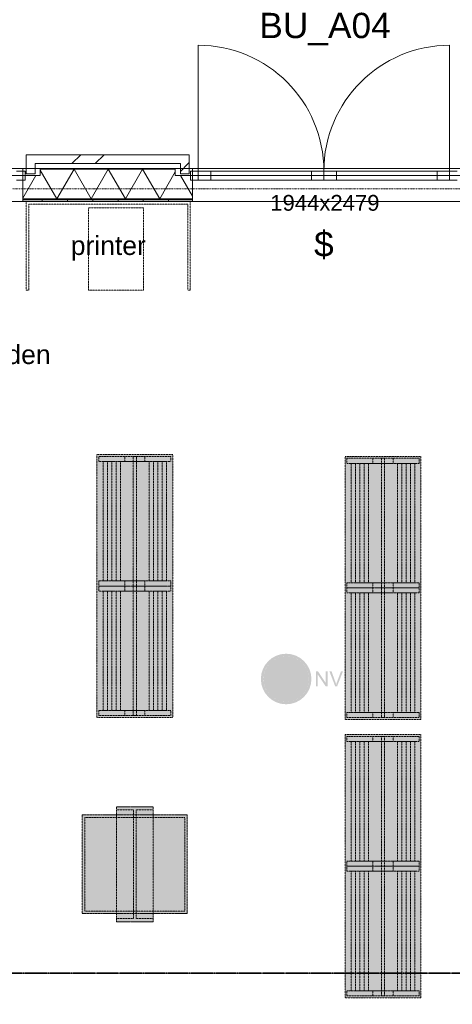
# Model space of a CAD drawing. Extents: x 0 to 92550, y 0 to 59400.
# Tile 39 of 87: x 23761 to 27183, y 41453 to 49239. Entities that reach past the tile are written whole.
import ezdxf
from ezdxf.xclip import XClip

# ---------------------------------------------------------------- set-up
doc = ezdxf.new("R2010")
doc.units = 0
doc.header["$MEASUREMENT"] = 0
doc.header["$XCLIPFRAME"] = 0
for name, pattern in [('Streep-punt fijn', [1251.000023, 626.000023, -312.5, 0, -312.5]), ('Streep-streepje', [1300, 1000, -100, 100, -100]), ('Streeplijn fijn', [234.119993, 155.999994, -78.119999])]:
    doc.linetypes.add(name, pattern=pattern)
for name, color, linetype in [('ZZ 21 Buitenwand spouwblad baksteen', 7, 'Continuous'), ('ZZ 21 Buitenwand spouwblad hsb', 7, 'Continuous'), ('ZZ 24 Vaste trappen', 7, 'Continuous'), ('ZZ 72 Vaste inrichting', 7, 'Continuous'), ('ZZ A Stramien', 7, 'Continuous'), ('ZZ Info_tekst Algemeen', 7, 'Continuous'), ('ZZ Info_tekst Bouwbesluit', 7, 'Continuous'), ('ZZ Markers doorsnede', 7, 'Continuous'), ('ZZ Zone Gebruiksruimten', 7, 'Continuous')]:
    doc.layers.add(name, color=color, linetype=linetype)
doc.styles.add('GENERATED_STYLE_1', font='arial.ttf')
pattern_1 = [(45, (5738.87, 6500), (-459.619, 459.619), []), (45, (5646.94, 6591.9), (-459.619, 459.619), [])]

# ---------------------------------------------------------------- blocks, each defined once
blk = doc.blocks.new('*X10')
at = {"layer": 'ZZ 21 Buitenwand spouwblad hsb', "color": 7, "linetype": 'Continuous', "lineweight": 5, "ltscale": 0.01}
for p, q in [((23923.9, 48049.7), (24055.3, 47822)), ((24191, 48057), (24055.3, 47822)), ((24191, 48057), (24326.7, 47822)), ((24462.3, 48057), (24326.7, 47822)), ((24462.3, 48057), (24598, 47822)), ((24733.7, 48057), (24598, 47822)), ((24733.7, 48057), (24869.4, 47822)), ((23890.2, 48006), (23786.9, 47827.1)), ((24992.3, 48034.8), (24869.4, 47822)), ((25034.5, 48006), (25129.3, 47841.9))]:
    blk.add_line(p, q, dxfattribs=at)
blk = doc.blocks.new('Drawing_1_1', base_point=(5738.9, 6500))
at = {"layer": 'ZZ 21 Buitenwand spouwblad baksteen', "linetype": 'Continuous', "lineweight": 0, "true_color": 0x000000}
h = blk.add_hatch(dxfattribs=at)
h.set_pattern_fill('145_Baksteen_0001', color=18, style=0, pattern_type=2)
h.set_pattern_definition(pattern_1)
h.paths.add_polyline_path([(23813.9, 48101), (25102.3, 48101), (25102.3, 48171), (23813.9, 48171)])
h = blk.add_hatch(dxfattribs=at)
h.set_pattern_fill('145_Baksteen_0001', color=18, style=0, pattern_type=2)
h.set_pattern_definition(pattern_1)
h.paths.add_polyline_path([(23883.9, 48021), (23883.9, 48101), (23813.9, 48101), (23813.9, 48021)])
h = blk.add_hatch(dxfattribs=at)
h.set_pattern_fill('145_Baksteen_0001', color=18, style=0, pattern_type=2)
h.set_pattern_definition(pattern_1)
h.paths.add_polyline_path([(25102.3, 48021), (25102.3, 48101), (25032.3, 48101), (25032.3, 48021)])
at = {"layer": 'ZZ 21 Buitenwand spouwblad hsb', "linetype": 'Continuous', "lineweight": 0, "true_color": 0x7f7f7f}
blk.add_hatch(color=8, dxfattribs=at).paths.add_polyline_path([(23923.9, 48057), (24992.3, 48057), (24992.3, 48061), (23923.9, 48061)])
at = {"layer": 'ZZ 21 Buitenwand spouwblad hsb', "linetype": 'Continuous', "lineweight": 0, "true_color": 0x000000}
h = blk.add_hatch(dxfattribs=at)
h.set_pattern_fill('325_Hout_plaatmateriaal__BC', color=18, style=0, pattern_type=2)
h.set_pattern_definition([(270, (5738.867, 6500), (50, 0), [])])
h.paths.add_polyline_path([(23786.9, 47813), (25129.3, 47813), (25129.3, 47822), (23786.9, 47822)])
h = blk.add_hatch(dxfattribs=at)
h.set_pattern_fill('930_Lijnen_vert_200_0001', color=18, style=0, pattern_type=2)
h.set_pattern_definition([(270, (5738.87, 6500), (200, 0), [])])
h.paths.add_polyline_path([(23786.9, 47813), (23786.9, 47800), (25129.3, 47800), (25129.3, 47813)])
at = {"layer": 'ZZ 24 Vaste trappen', "linetype": 'Continuous', "lineweight": 0, "true_color": 0xffffff}
for points in [[(24371.8, 43720.1), (24971.8, 43720.1), (24971.8, 45800), (24371.8, 45800)], [(24386.8, 45745), (24956.9, 45745), (24956.9, 45785), (24386.8, 45785)], [(24659.3, 43735), (24684.3, 43735), (24684.3, 45785), (24659.3, 45785)], [(26334.8, 43705), (26934.8, 43705), (26934.8, 45785), (26334.8, 45785)], [(24421, 44800.1), (24922.6, 44800.1), (24922.6, 45745.1), (24421, 45745.1)], [(26349.8, 45730.1), (26919.8, 45730.1), (26919.8, 45770.1), (26349.8, 45770.1)], [(26384.1, 44785), (26885.6, 44785), (26885.6, 45730.1), (26384.1, 45730.1)], [(26622.2, 43720.1), (26647.2, 43720.1), (26647.2, 45770.1), (26622.2, 45770.1)], [(24386.8, 44760.1), (24956.9, 44760.1), (24956.9, 44800.1), (24386.8, 44800.1)], [(26349.8, 44745), (26919.8, 44745), (26919.8, 44785), (26349.8, 44785)], [(24386.8, 44720.1), (24956.9, 44720.1), (24956.9, 44760.1), (24386.8, 44760.1)], [(24421, 43775), (24922.6, 43775), (24922.6, 44720.1), (24421, 44720.1)], [(26349.8, 44705.1), (26919.8, 44705.1), (26919.8, 44745), (26349.8, 44745)], [(26384.1, 43760.1), (26885.6, 43760.1), (26885.6, 44705.1), (26384.1, 44705.1)], [(24386.8, 43735), (24956.9, 43735), (24956.9, 43775), (24386.8, 43775)], [(26349.8, 43720.1), (26919.8, 43720.1), (26919.8, 43760.1), (26349.8, 43760.1)], [(26334.8, 41505), (26934.8, 41505), (26934.8, 43585), (26334.8, 43585)], [(26349.8, 43530), (26919.8, 43530), (26919.8, 43570), (26349.8, 43570)], [(26384.1, 42585), (26885.6, 42585), (26885.6, 43530.1), (26384.1, 43530.1)], [(26622.2, 41520.1), (26647.2, 41520.1), (26647.2, 43570.1), (26622.2, 43570.1)], [(24816.8, 42105.1), (24816.8, 43015.1), (24526.8, 43015.1), (24526.8, 42105.1)], [(24526.8, 42990.1), (24816.8, 42990.1), (24816.8, 43015.1), (24526.8, 43015.1)], [(24661.9, 42130), (24681.9, 42130), (24681.9, 42990.1), (24661.9, 42990.1)], [(25086.8, 42170), (25086.8, 42950.1), (24256.8, 42950.1), (24256.8, 42170)], [(24256.8, 42930.1), (25086.8, 42930.1), (25086.8, 42950.1), (24256.8, 42950.1)], [(24256.8, 42190.1), (24276.8, 42190.1), (24276.8, 42930.1), (24256.8, 42930.1)], [(25066.9, 42190.1), (25086.8, 42190.1), (25086.8, 42930.1), (25066.9, 42930.1)], [(26349.8, 42545.1), (26919.8, 42545.1), (26919.8, 42585.1), (26349.8, 42585.1)], [(26349.8, 42505.1), (26919.8, 42505.1), (26919.8, 42545.1), (26349.8, 42545.1)], [(26384.1, 41560.1), (26885.6, 41560.1), (26885.6, 42505.1), (26384.1, 42505.1)], [(24256.8, 42170), (25086.8, 42170), (25086.8, 42190.1), (24256.8, 42190.1)], [(24526.8, 42105.1), (24816.8, 42105.1), (24816.8, 42130.1), (24526.8, 42130.1)], [(26349.8, 41520.1), (26919.8, 41520.1), (26919.8, 41560.1), (26349.8, 41560.1)]]:
    blk.add_hatch(color=7, dxfattribs=at).paths.add_polyline_path(points)
at = {"layer": 'ZZ Info_tekst Bouwbesluit', "linetype": 'Continuous', "lineweight": 9}
h = blk.add_hatch(color=94, dxfattribs=at)
h.paths.add_polyline_path([(26068.9, 44025, 1), (25668.9, 44025, 1)])
h.paths.add_polyline_path([(25732.1, 44142), (25849.1, 44025), (25732.1, 43908, -0.178754), (25688.9, 44025, -0.178754)], flags=0)
h.paths.add_polyline_path([(26048.9, 44025, -0.178754), (26005.7, 43908), (25888.7, 44025), (26005.7, 44142, -0.178754)], flags=0)
h.paths.add_polyline_path([(25751.9, 43888.2), (25868.9, 44005.2), (25985.9, 43888.2, -0.369308)], flags=0)
h.paths.add_polyline_path([(25985.9, 44161.8), (25868.9, 44044.8), (25751.9, 44161.8, -0.369308)], flags=0)
at = {"layer": 'ZZ Info_tekst Bouwbesluit', "linetype": 'Continuous', "lineweight": 0, "true_color": 0xffffff}
blk.add_hatch(color=7, dxfattribs=at).paths.add_polyline_path([(26048.9, 44025, 1), (25688.9, 44025, 1)])
at = {"layer": 'ZZ Info_tekst Bouwbesluit', "linetype": 'Continuous', "lineweight": 9}
for points in [[(26104.2, 43968.3), (26119.2, 43968.3), (26119.1, 44060.8), (26181, 43968.3), (26197, 43968.3), (26197, 44086.1), (26182, 44086.1), (26182, 43993.6), (26120.2, 44086.1), (26104.2, 44086.1)], [(26256.4, 43968.3), (26272.5, 43968.3), (26318.6, 44086.1), (26302.7, 44086.1), (26270.9, 44000.5), (26268.6, 43994.1), (26266.5, 43987.7), (26264.6, 43981.3), (26262.8, 43987.4), (26260.7, 43993.8), (26258.4, 44000.5), (26227.8, 44086.1), (26210.9, 44086.1)]]:
    blk.add_hatch(color=94, dxfattribs=at).paths.add_polyline_path(points)
at = {"layer": 'ZZ 21 Buitenwand spouwblad baksteen', "color": 7, "linetype": 'Continuous', "lineweight": 9, "ltscale": 0.01}
for p, q in [((25173.3, 48042), (25173.3, 49036)), ((27161.3, 48042), (27161.3, 49036)), ((23735.9, 48042), (23803.9, 48042)), ((23803.9, 48042), (23803.9, 47970)), ((25112.3, 47970), (25112.3, 48042)), ((25112.3, 48042), (25173.3, 48042)), ((25173.3, 48042), (25173.3, 47970)), ((25272.3, 48042), (25173.3, 48042)), ((25173.3, 48042), (25173.3, 47970)), ((25272.3, 47970), (25272.3, 48042)), ((26167.3, 48042), (26068.3, 48042)), ((26068.3, 48042), (26068.3, 47970)), ((26167.3, 47970), (26167.3, 48042)), ((26167.3, 48042), (26266.3, 48042)), ((26167.3, 47970), (26167.3, 48042)), ((26266.3, 48042), (26266.3, 47970)), ((27062.3, 47970), (27062.3, 48042)), ((27062.3, 48042), (27161.3, 48042)), ((27161.3, 47970), (27161.3, 48042)), ((27161.3, 48042), (27222.3, 48042)), ((27161.3, 48042), (27161.3, 47970)), ((23803.9, 47970), (23735.9, 47970)), ((25195.3, 47970), (25112.3, 47970)), ((25173.3, 47970), (25195.3, 47970)), ((25173.3, 47970), (25272.3, 47970)), ((26068.3, 48006), (25272.3, 48006)), ((26068.3, 47970), (26167.3, 47970)), ((26266.3, 47970), (26167.3, 47970)), ((26266.3, 48006), (27062.3, 48006)), ((27161.3, 47970), (27062.3, 47970)), ((27139.3, 47970), (27161.3, 47970)), ((27222.3, 47970), (27139.3, 47970))]:
    blk.add_line(p, q, dxfattribs=at)
at = {"layer": 'ZZ 21 Buitenwand spouwblad baksteen', "color": 7, "linetype": 'Continuous', "lineweight": 15, "ltscale": 0.01}
for p, q in [((23813.9, 48171), (23813.9, 48101)), ((23813.9, 48171), (23813.9, 48101)), ((25102.3, 48171), (25102.3, 48101)), ((25102.3, 48171), (25102.3, 48101))]:
    blk.add_line(p, q, dxfattribs=at)
at = {"layer": 'ZZ 21 Buitenwand spouwblad baksteen', "color": 7, "linetype": 'Continuous', "lineweight": 5, "ltscale": 0.01}
for p, q in [((27161.3, 48042), (25173.3, 48042)), ((25195.3, 47970), (27139.3, 47970))]:
    blk.add_line(p, q, dxfattribs=at)
at = {"layer": 'ZZ 21 Buitenwand spouwblad baksteen', "color": 7, "linetype": 'Continuous', "lineweight": 15, "ltscale": 0.01, "flags": 128}
for points in [[(25102.3, 48171), (23813.9, 48171)], [(23813.9, 48101), (23813.9, 48021)], [(23883.9, 48101), (25032.3, 48101)], [(23883.9, 48021), (23883.9, 48101)], [(25032.3, 48101), (25032.3, 48021)], [(25102.3, 48021), (25102.3, 48101)], [(23813.9, 48021), (23883.9, 48021)], [(25102.3, 48021), (25032.3, 48021)]]:
    blk.add_lwpolyline(points, dxfattribs=at)
at = {"layer": 'ZZ 21 Buitenwand spouwblad baksteen', "color": 7, "linetype": 'Continuous', "lineweight": 9, "ltscale": 0.01, "flags": 128}
for points in [[(26068.3, 48042), (25272.3, 48042), (25272.3, 48006), (26068.3, 48006)], [(26266.3, 48042), (27062.3, 48042), (27062.3, 48006), (26266.3, 48006)], [(26068.3, 48006), (25272.3, 48006), (25272.3, 47970), (26068.3, 47970)], [(26266.3, 48006), (27062.3, 48006), (27062.3, 47970), (26266.3, 47970)]]:
    blk.add_lwpolyline(points, close=True, dxfattribs=at)
at = {"layer": 'ZZ 21 Buitenwand spouwblad baksteen', "color": 7, "linetype": 'Continuous', "lineweight": 9, "ltscale": 0.01}
for centre, start, end in [((25173.3, 48042), 0, 90), ((27161.3, 48042), 90, 180)]:
    blk.add_arc(centre, 994, start, end, dxfattribs=at)
at = {"layer": 'ZZ 21 Buitenwand spouwblad hsb', "color": 255, "linetype": 'Continuous', "lineweight": 0, "ltscale": 0.01}
for p, q in [((23923.9, 48061), (22573.9, 48061)), ((27342.3, 48061), (24992.3, 48061))]:
    blk.add_line(p, q, dxfattribs=at)
at = {"layer": 'ZZ 21 Buitenwand spouwblad hsb', "color": 7, "linetype": 'Continuous', "lineweight": 9, "ltscale": 0.01}
for p, q in [((23786.9, 48061), (23786.9, 48057)), ((23786.9, 48057), (23786.9, 47822)), ((23923.9, 48061), (23923.9, 48006)), ((24992.3, 48057), (23923.9, 48057)), ((24992.3, 48061), (24992.3, 48006)), ((25129.3, 48061), (25129.3, 48057)), ((25129.3, 48057), (25129.3, 47822)), ((23786.9, 48006), (23786.9, 47822)), ((23923.9, 48006), (23786.9, 48006)), ((25129.3, 48006), (24992.3, 48006)), ((25129.3, 48006), (25129.3, 47822)), ((23786.9, 47822), (25129.3, 47822)), ((23786.9, 47822), (23786.9, 47813)), ((23786.9, 47822), (23786.9, 47813)), ((23786.9, 47813), (25129.3, 47813)), ((23786.9, 47813), (23786.9, 47800)), ((23786.9, 47813), (23786.9, 47800)), ((25129.3, 47822), (25129.3, 47813)), ((25129.3, 47822), (25129.3, 47813)), ((25129.3, 47813), (25129.3, 47800)), ((25129.3, 47813), (25129.3, 47800))]:
    blk.add_line(p, q, dxfattribs=at)
at = {"layer": 'ZZ 21 Buitenwand spouwblad hsb', "color": 7, "linetype": 'Continuous', "lineweight": 9, "ltscale": 0.01, "flags": 128}
for points in [[(23923.9, 48061), (23923.9, 48006), (22573.9, 48006), (22573.9, 48061)], [(27342.3, 48061), (27342.3, 48006), (24992.3, 48006), (24992.3, 48061)]]:
    blk.add_lwpolyline(points, close=True, dxfattribs=at)
for points in [[(24992.3, 48061), (23923.9, 48061)], [(23786.9, 47800), (25129.3, 47800)]]:
    blk.add_lwpolyline(points, dxfattribs=at)
at = {"layer": 'ZZ 24 Vaste trappen', "color": 174, "linetype": 'Streeplijn fijn', "lineweight": 5, "ltscale": 0.01, "true_color": 0x0000aa, "flags": 128}
for points in [[(24371.8, 45800.1), (24371.8, 43720.1)], [(24971.8, 45800.1), (24371.8, 45800.1)], [(24386.8, 45785.1), (24386.8, 45745.1)], [(24956.8, 45785.1), (24386.8, 45785.1)], [(24591.8, 45785.1), (24591.8, 45745.1)], [(24659.2, 45785.1), (24659.2, 43735.1)], [(24684.2, 45785.1), (24659.3, 45785.1)], [(24684.2, 43735.1), (24684.2, 45785)], [(24751.8, 45785.1), (24751.8, 45745.1)], [(24956.8, 45745.1), (24956.8, 45785.1)], [(24971.8, 43720.1), (24971.8, 45800)], [(26334.8, 45785.1), (26334.8, 43705.1)], [(26934.8, 45785.1), (26334.8, 45785.1)], [(26934.8, 43705.1), (26934.8, 45785)], [(24386.8, 45745.1), (24956.8, 45745.1)], [(24421, 45745.1), (24421, 44800)], [(24922.6, 45745.1), (24421, 45745.1)], [(24421, 45745.1), (24421, 44800)], [(24455.2, 45745.1), (24455.2, 44800)], [(24489.2, 45745.1), (24489.2, 44800)], [(24523.4, 45745.1), (24523.4, 44800)], [(24557.6, 45745.1), (24557.6, 44800)], [(24786, 45745.1), (24786, 44800)], [(24820.2, 45745.1), (24820.2, 44800)], [(24854.2, 45745.1), (24854.2, 44800)], [(24888.4, 45745.1), (24888.4, 44800)], [(24922.6, 44800.1), (24922.6, 45745.1)], [(24922.6, 45745.1), (24922.6, 44800)], [(26349.8, 45770.1), (26349.8, 45730.1)], [(26919.8, 45770.1), (26349.8, 45770.1)], [(26349.8, 45730.1), (26919.9, 45730.1)], [(26384, 45730.1), (26384, 44785)], [(26384, 45730.1), (26384, 44785)], [(26885.6, 45730.1), (26384.1, 45730.1)], [(26418.2, 45730.1), (26418.2, 44785)], [(26452.2, 45730.1), (26452.2, 44785)], [(26486.4, 45730.1), (26486.4, 44785)], [(26520.6, 45730.1), (26520.6, 44785)], [(26554.8, 45770.1), (26554.8, 45730.1)], [(26622.2, 45770.1), (26622.2, 43720.1)], [(26647.2, 45770.1), (26622.3, 45770.1)], [(26647.2, 43720.1), (26647.2, 45770)], [(26714.8, 45770.1), (26714.8, 45730.1)], [(26749, 45730.1), (26749, 44785)], [(26783.2, 45730.1), (26783.2, 44785)], [(26817.2, 45730.1), (26817.2, 44785)], [(26851.4, 45730.1), (26851.4, 44785)], [(26885.6, 44785.1), (26885.6, 45730.1)], [(26885.6, 45730.1), (26885.6, 44785)], [(26919.8, 45730.1), (26919.8, 45770.1)], [(24386.8, 44800.1), (24386.8, 44760.1)], [(24956.8, 44800.1), (24386.8, 44800.1)], [(24421, 44800.1), (24922.6, 44800.1)], [(24591.8, 44800.1), (24591.8, 44760.1)], [(24751.8, 44800.1), (24751.8, 44760.1)], [(24956.8, 44760.1), (24956.8, 44800.1)], [(26349.8, 44785.1), (26349.8, 44745.1)], [(26919.8, 44785.1), (26349.8, 44785.1)], [(26384, 44785.1), (26885.6, 44785.1)], [(26554.8, 44785.1), (26554.8, 44745.1)], [(26714.8, 44785.1), (26714.8, 44745.1)], [(26919.8, 44745.1), (26919.8, 44785.1)], [(24386.8, 44760.1), (24386.8, 44720.1)], [(24956.8, 44760.1), (24386.8, 44760.1)], [(24386.8, 44760.1), (24956.8, 44760.1)], [(24386.8, 44720.1), (24956.8, 44720.1)], [(24421, 44720.1), (24421, 43775)], [(24922.6, 44720.1), (24421, 44720.1)], [(24421, 44720.1), (24421, 43775)], [(24455.2, 44720.1), (24455.2, 43775)], [(24489.2, 44720.1), (24489.2, 43775)], [(24523.4, 44720.1), (24523.4, 43775)], [(24557.6, 44720.1), (24557.6, 43775)], [(24591.8, 44760.1), (24591.8, 44720.1)], [(24751.8, 44760.1), (24751.8, 44720.1)], [(24786, 44720.1), (24786, 43775)], [(24820.2, 44720.1), (24820.2, 43775)], [(24854.2, 44720.1), (24854.2, 43775)], [(24888.4, 44720.1), (24888.4, 43775)], [(24922.6, 43775.1), (24922.6, 44720.1)], [(24922.6, 44720.1), (24922.6, 43775)], [(24956.8, 44720.1), (24956.8, 44760.1)], [(26349.8, 44745.1), (26349.8, 44705.1)], [(26919.8, 44745.1), (26349.8, 44745.1)], [(26349.8, 44745.1), (26919.9, 44745.1)], [(26349.8, 44705.1), (26919.9, 44705.1)], [(26384, 44705.1), (26384, 43760)], [(26384, 44705.1), (26384, 43760)], [(26885.6, 44705.1), (26384.1, 44705.1)], [(26418.2, 44705.1), (26418.2, 43760)], [(26452.2, 44705.1), (26452.2, 43760)], [(26486.4, 44705.1), (26486.4, 43760)], [(26520.6, 44705.1), (26520.6, 43760)], [(26554.8, 44745.1), (26554.8, 44705.1)], [(26714.8, 44745.1), (26714.8, 44705.1)], [(26749, 44705.1), (26749, 43760)], [(26783.2, 44705.1), (26783.2, 43760)], [(26817.2, 44705.1), (26817.2, 43760)], [(26851.4, 44705.1), (26851.4, 43760)], [(26885.6, 43760.1), (26885.6, 44705.1)], [(26885.6, 44705.1), (26885.6, 43760)], [(26919.8, 44705.1), (26919.8, 44745.1)], [(24386.8, 43775.1), (24386.8, 43735)], [(24956.8, 43775.1), (24386.8, 43775.1)], [(24421, 43775.1), (24922.6, 43775.1)], [(24591.8, 43775.1), (24591.8, 43735)], [(24751.8, 43775.1), (24751.8, 43735)], [(24956.8, 43735.1), (24956.8, 43775.1)], [(26349.8, 43760.1), (26349.8, 43720)], [(26919.8, 43760.1), (26349.8, 43760.1)], [(26384, 43760.1), (26885.6, 43760.1)], [(26554.8, 43760.1), (26554.8, 43720)], [(26714.8, 43760.1), (26714.8, 43720)], [(26919.8, 43720.1), (26919.8, 43760.1)], [(24371.8, 43720.1), (24971.8, 43720.1)], [(24386.8, 43735.1), (24956.8, 43735.1)], [(24659.2, 43735.1), (24684.2, 43735.1)], [(26334.8, 43705.1), (26934.8, 43705.1)], [(26349.8, 43720.1), (26919.9, 43720.1)], [(26622.2, 43720.1), (26647.2, 43720.1)], [(26334.8, 43585.1), (26334.8, 41505.1)], [(26934.8, 43585.1), (26334.8, 43585.1)], [(26349.8, 43570.1), (26349.8, 43530.1)], [(26919.8, 43570.1), (26349.8, 43570.1)], [(26349.8, 43530.1), (26919.9, 43530.1)], [(26384, 43530.1), (26384, 42585)], [(26384, 43530.1), (26384, 42585)], [(26885.6, 43530.1), (26384.1, 43530.1)], [(26418.2, 43530.1), (26418.2, 42585)], [(26452.2, 43530.1), (26452.2, 42585)], [(26486.4, 43530.1), (26486.4, 42585)], [(26520.6, 43530.1), (26520.6, 42585)], [(26554.8, 43570.1), (26554.8, 43530.1)], [(26622.2, 43570.1), (26622.2, 41520.1)], [(26647.2, 43570.1), (26622.3, 43570.1)], [(26647.2, 41520), (26647.2, 43570)], [(26714.8, 43570.1), (26714.8, 43530.1)], [(26749, 43530.1), (26749, 42585)], [(26783.2, 43530.1), (26783.2, 42585)], [(26817.2, 43530.1), (26817.2, 42585)], [(26851.4, 43530.1), (26851.4, 42585)], [(26885.6, 42585.1), (26885.6, 43530.1)], [(26885.6, 43530.1), (26885.6, 42585)], [(26919.8, 43530.1), (26919.8, 43570.1)], [(26934.8, 41505), (26934.8, 43585)], [(24526.8, 42105.1), (24526.8, 43015.1)], [(24526.8, 43015.1), (24816.8, 43015.1)], [(24526.8, 43015.1), (24526.8, 42990.1)], [(24816.8, 43015.1), (24526.8, 43015.1)], [(24526.8, 42990.1), (24661.8, 42990.1)], [(24661.8, 42130.1), (24661.8, 42990.1)], [(24681.8, 42990.1), (24816.8, 42990.1)], [(24681.8, 42990.1), (24681.8, 42130)], [(24816.8, 43015.1), (24816.8, 42105.1)], [(24816.8, 42990.1), (24816.8, 43015.1)], [(24256.8, 42170), (24256.8, 42950.1)], [(24256.8, 42950.1), (25086.8, 42950.1)], [(24256.8, 42950.1), (24256.8, 42930.1)], [(25086.8, 42950.1), (24256.8, 42950.1)], [(24256.8, 42930.1), (24256.8, 42190)], [(24276.8, 42930.1), (25066.8, 42930.1)], [(24276.8, 42190.1), (24276.8, 42930.1)], [(25066.8, 42930.1), (25066.8, 42190)], [(25086.8, 42950.1), (25086.8, 42170)], [(25086.8, 42930.1), (25086.8, 42950.1)], [(25086.8, 42190.1), (25086.8, 42930.1)], [(26349.8, 42585.1), (26349.8, 42545.1)], [(26919.8, 42585.1), (26349.8, 42585.1)], [(26349.8, 42545.1), (26349.8, 42505)], [(26919.8, 42545.1), (26349.8, 42545.1)], [(26349.8, 42545.1), (26919.9, 42545.1)], [(26384, 42585.1), (26885.6, 42585.1)], [(26554.8, 42585.1), (26554.8, 42545.1)], [(26554.8, 42545.1), (26554.8, 42505)], [(26714.8, 42585.1), (26714.8, 42545.1)], [(26714.8, 42545.1), (26714.8, 42505)], [(26919.8, 42545.1), (26919.8, 42585.1)], [(26919.8, 42505.1), (26919.8, 42545.1)], [(26349.8, 42505.1), (26919.9, 42505.1)], [(26384, 42505.1), (26384, 41560)], [(26384, 42505.1), (26384, 41560)], [(26885.6, 42505.1), (26384.1, 42505.1)], [(26418.2, 42505.1), (26418.2, 41560)], [(26452.2, 42505.1), (26452.2, 41560)], [(26486.4, 42505.1), (26486.4, 41560)], [(26520.6, 42505.1), (26520.6, 41560)], [(26749, 42505.1), (26749, 41560)], [(26783.2, 42505.1), (26783.2, 41560)], [(26817.2, 42505.1), (26817.2, 41560)], [(26851.4, 42505.1), (26851.4, 41560)], [(26885.6, 41560), (26885.6, 42505.1)], [(26885.6, 42505.1), (26885.6, 41560)], [(24256.8, 42190.1), (24256.8, 42170)], [(25086.8, 42170), (24256.8, 42170)], [(24256.8, 42170), (25086.8, 42170)], [(25066.8, 42190.1), (24276.8, 42190.1)], [(24526.8, 42130.1), (24526.8, 42105.1)], [(24661.8, 42130.1), (24526.9, 42130.1)], [(24816.8, 42130.1), (24681.9, 42130.1)], [(24816.8, 42105.1), (24816.8, 42130)], [(25086.8, 42170), (25086.8, 42190.1)], [(24816.8, 42105.1), (24526.8, 42105.1)], [(24526.8, 42105.1), (24816.8, 42105.1)], [(26334.8, 41505), (26934.8, 41505)], [(26349.8, 41560), (26349.8, 41520)], [(26919.8, 41560), (26349.8, 41560)], [(26349.8, 41520), (26919.9, 41520)], [(26384, 41560), (26885.6, 41560)], [(26554.8, 41560), (26554.8, 41520)], [(26622.2, 41520), (26647.2, 41520)], [(26714.8, 41560), (26714.8, 41520)], [(26919.8, 41520), (26919.8, 41560.1)]]:
    blk.add_lwpolyline(points, dxfattribs=at)
at = {"layer": 'ZZ 72 Vaste inrichting', "color": 174, "linetype": 'Streeplijn fijn', "lineweight": 5, "ltscale": 0.01, "true_color": 0x0000aa, "flags": 128}
for points in [[(23833.9, 47800), (23813.9, 47800), (23813.9, 47100)], [(23813.9, 47100), (23833.9, 47100), (23833.9, 47780)], [(25090.7, 47800), (23833.9, 47800)], [(23833.9, 47780), (25090.7, 47780)], [(25090.7, 47100), (25110.7, 47100), (25110.7, 47800), (25090.7, 47800)], [(25090.7, 47780), (25090.7, 47100)]]:
    blk.add_lwpolyline(points, dxfattribs=at)
blk.add_lwpolyline([(24740.7, 47100), (24305.7, 47100), (24305.7, 47750), (24740.7, 47750)], close=True, dxfattribs=at)
at = {"layer": 'ZZ A Stramien', "color": 7, "linetype": 'Streep-punt fijn', "lineweight": 9, "ltscale": 0.01}
blk.add_line((8788.9, 47900), (61238.9, 47900), dxfattribs=at)
at = {"layer": 'ZZ Markers doorsnede', "color": 7, "linetype": 'Streep-streepje', "lineweight": 35, "ltscale": 0.01}
blk.add_line((7888.9, 41700), (45638.9, 41700), dxfattribs=at)
at = {"layer": 'ZZ Zone Gebruiksruimten', "color": 255, "linetype": 'Continuous', "lineweight": 0, "ltscale": 0.01, "flags": 128}
blk.add_lwpolyline([(20874.8, 47800), (14880.7, 42914), (17735.5, 38530), (20523.9, 38530), (20523.9, 35720), (34488.9, 35720), (34488.9, 47800)], close=True, dxfattribs=at)
at = {"layer": 'ZZ 72 Vaste inrichting', "color": 7, "linetype": 'Continuous', "lineweight": 25, "ltscale": 0.01}
blk.add_blockref('*X10', (0, 0), dxfattribs=at)
at = {"layer": 'ZZ 21 Buitenwand spouwblad baksteen', "color": 7, "linetype": 'Continuous', "lineweight": 5, "attachment_point": 7, "style": 'GENERATED_STYLE_1'}
for s, insert, char_height in [('\\A1;{\\pql;\\fArial|b0|i0|c0|p0;\\W1.000000;BU_A04}', (25656.4, 49035.1), 200), ('\\A1;{\\pql;\\fArial|b0|i0|c0|p0;\\W1.000000;1944x2479}', (25743, 47726.1), 125)]:
    blk.add_mtext(s, dxfattribs=dict(at, insert=insert, char_height=char_height))
at = {"layer": 'ZZ Info_tekst Algemeen', "color": 174, "linetype": 'Continuous', "lineweight": 5, "true_color": 0x0000aa, "char_height": 150, "style": 'GENERATED_STYLE_1'}
for s, insert, attachment_point in [('\\A1;{\\pqc;\\fArial|b0|i0|c0|p0;\\W1.000000;printer}', (24462.3, 47332.7), 8), ('\\A1;{\\pqc;\\fArial|b0|i0|c0|p0;\\W1.000000;inrichting door derden}', (22992.7, 46665.7), 2)]:
    blk.add_mtext(s, dxfattribs=dict(at, insert=insert, attachment_point=attachment_point))
at = {"layer": 'ZZ Info_tekst Bouwbesluit', "color": 7, "linetype": 'Continuous', "lineweight": 5, "insert": (26167.3, 47454.5), "char_height": 200, "attachment_point": 5, "style": 'GENERATED_STYLE_1'}
blk.add_mtext('\\A1;{\\pqc;\\fArial|b0|i0|c0|p0;\\W1.000000;$}', dxfattribs=at)

msp = doc.modelspace()

# ---------------------------------------------------------------- block references
at = {"color": 7, "linetype": 'Continuous', "lineweight": 25, "ltscale": 0.01}
ref = msp.add_blockref('Drawing_1_1', (5738.9, 6500), dxfattribs=at)
XClip(ref).set_block_clipping_path([(1000, 1000), (66950, 58400)])

doc.saveas('drawing.dxf')
